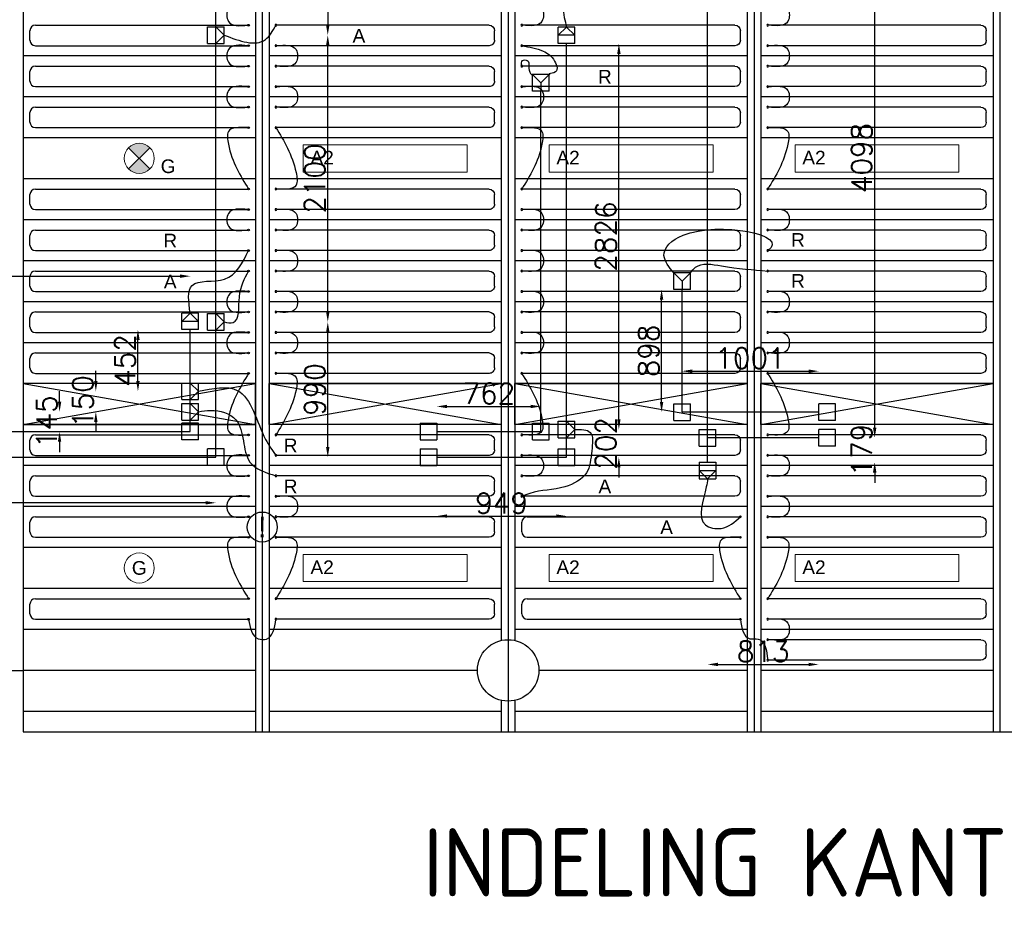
# Model space of a CAD drawing. Extents: x 7383 to 472120, y -558079 to -203000.
# Tile 17 of 29: x 213955 to 221162, y -245892 to -239340. Entities that reach past the tile are written whole.
import ezdxf

# ---------------------------------------------------------------- set-up
doc = ezdxf.new("R2010")
doc.units = 0
doc.header["$LTSCALE"] = 25
doc.layers.get('0').update_dxf_attribs({"linetype": 'CONTINUOUS'})
doc.layers.get('DEFPOINTS').update_dxf_attribs({"linetype": 'CONTINUOUS'})
for name, color, linetype in [('7KADERHALMOS', 2, 'CONTINUOUS'), ('KP-bandraster', 5, 'CONTINUOUS'), ('KP-koppelingen', 6, 'CONTINUOUS'), ('KP-leidingen(aanvoer)', 5, 'CONTINUOUS'), ('KP-leidingen(retour)', 1, 'CONTINUOUS'), ('KP-Lucht aanvoer', 6, 'CONTINUOUS'), ('KP-lucht centreline', 2, 'CONTINUOUS'), ('KP-maatvoering', 7, 'CONTINUOUS'), ('KP-Melders', 3, 'CONTINUOUS'), ('KP-Oppervlak', 3, 'CONTINUOUS'), ('KP-panelen', 1, 'CONTINUOUS'), ('KP-registers', 4, 'CONTINUOUS'), ('KP-slangen', 7, 'CONTINUOUS'), ('KP-tekst', 7, 'CONTINUOUS')]:
    doc.layers.add(name, color=color, linetype=linetype)
doc.layers.add('KP-Verlichting', color=2, linetype='CONTINUOUS', lineweight=18)
doc.styles.add('arial', font='ARIAL.TTF')
doc.styles.add('ISO', font='ISO.SHX')
doc.styles.add('VERWOL-1', font='ROMANS.SHX')
doc.dimstyles.new('MARTIN', dxfattribs={"dimscale": 0, "dimtxt": 50, "dimasz": 75, "dimexe": 4, "dimexo": 4, "dimgap": 20, "dimtad": 1, "dimdec": 0, "dimrnd": 0.01, "dimzin": 1, "dimdsep": 46, "dimtxsty": 'VERWOL-1', "dimcen": -25, "dimdle": 1, "dimclrd": 7, "dimclre": 2, "dimclrt": 7, "dimadec": 0, "dimazin": 0, "dimtfac": 1, "dimtdec": 0, "dimtix": 1, "dimtofl": 0, "dimtmove": 0, "dimatfit": 3, "dimldrblk": 'OBLIQUE', "dimfxl": 0, "dimtvp": 33.333333, "dimtolj": 1, "dimtzin": 1, "dimarcsym": 0})

# ---------------------------------------------------------------- blocks, each defined once
blk = doc.blocks.new('Register A')
at = {"layer": 'KP-registers', "linetype": 'Continuous'}
for p, q in [((90, 225), (1644, 225)), ((50, 115), (50, 185)), ((90, 75), (1644, 75))]:
    blk.add_line(p, q, dxfattribs=at)
for centre in [(1650, 225), (1650, 75)]:
    blk.add_circle(centre, 6, dxfattribs=at)
for centre, start, end in [((90, 185), 90, 180), ((90, 115), 180, 270)]:
    blk.add_arc(centre, 40, start, end, dxfattribs=at)
blk = doc.blocks.new('*D952')
at = {"layer": 'DEFPOINTS', "color": 0, "linetype": 'Continuous', "transparency": 16777216}
for p in [(215203.2, -241218.5), (211708.9, -242356.6), (215203.2, -242356.6)]:
    blk.add_point(p, dxfattribs=at)
at = {"layer": 'KP-maatvoering', "color": 7, "linetype": 'Continuous', "lineweight": -2, "transparency": 16777216}
blk.add_line((211783.9, -241218.5), (215128.2, -241218.5), dxfattribs=at)
at = {"layer": 'KP-maatvoering', "color": 7, "linetype": 'Continuous', "transparency": 16777216}
for points in [[(211783.9, -241206), (211783.9, -241231), (211708.9, -241218.5)], [(215128.2, -241206), (215128.2, -241231), (215203.2, -241218.5)]]:
    blk.add_solid(points, dxfattribs=at)
at = {"layer": 'KP-maatvoering', "color": 7, "linetype": 'Continuous', "transparency": 16777216, "insert": (213456.1, -241123.5), "char_height": 150, "attachment_point": 5, "style": 'VERWOL-1'}
blk.add_mtext('\\A1;3494', dxfattribs=at)
blk = doc.blocks.new('_OBLIQUE')
at = {"color": 0, "linetype": 'ByBlock'}
blk.add_line((-0.5, -0.5), (0.5, 0.5), dxfattribs=at)
blk = doc.blocks.new('*D953')
at = {"layer": 'DEFPOINTS', "color": 0, "linetype": 'Continuous', "transparency": 16777216}
for p in [(211708.9, -242543.8), (215390.4, -242604.6), (211708.9, -242878.2)]:
    blk.add_point(p, dxfattribs=at)
at = {"layer": 'KP-maatvoering', "color": 7, "linetype": 'Continuous', "lineweight": -2, "transparency": 16777216}
blk.add_line((215315.4, -242878.2), (211783.9, -242878.2), dxfattribs=at)
at = {"layer": 'KP-maatvoering', "color": 7, "linetype": 'Continuous', "transparency": 16777216}
for points in [[(211783.9, -242865.7), (211783.9, -242890.7), (211708.9, -242878.2)], [(215315.4, -242865.7), (215315.4, -242890.7), (215390.4, -242878.2)]]:
    blk.add_solid(points, dxfattribs=at)
at = {"layer": 'KP-maatvoering', "color": 7, "linetype": 'Continuous', "transparency": 16777216, "insert": (213549.7, -242783.2), "char_height": 150, "attachment_point": 5, "style": 'VERWOL-1'}
blk.add_mtext('\\A1;3682', dxfattribs=at)
blk = doc.blocks.new('*D954')
at = {"layer": 'DEFPOINTS', "color": 0, "linetype": 'Continuous', "transparency": 16777216}
for p in [(214247, -242211.9), (215142.4, -242211.9), (215203.2, -242356.6)]:
    blk.add_point(p, dxfattribs=at)
at = {"layer": 'KP-maatvoering', "color": 7, "linetype": 'Continuous', "lineweight": -2, "transparency": 16777216}
for p, q in [((214247, -242136.9), (214247, -242061.9)), ((214247, -242431.6), (214247, -242506.6))]:
    blk.add_line(p, q, dxfattribs=at)
at = {"layer": 'KP-maatvoering', "color": 7, "linetype": 'Continuous', "transparency": 16777216}
for points in [[(214234.5, -242136.9), (214259.5, -242136.9), (214247, -242211.9)], [(214234.5, -242431.6), (214259.5, -242431.6), (214247, -242356.6)]]:
    blk.add_solid(points, dxfattribs=at)
at = {"layer": 'KP-maatvoering', "color": 7, "linetype": 'Continuous', "transparency": 16777216, "insert": (214152, -242284.2), "char_height": 150, "attachment_point": 5, "rotation": 90, "style": 'VERWOL-1'}
blk.add_mtext('\\A1;145', dxfattribs=at)
blk = doc.blocks.new('*D955')
at = {"layer": 'DEFPOINTS', "color": 0, "linetype": 'Continuous', "transparency": 16777216}
for p in [(214512.5, -242061.9), (215142.4, -242061.9), (215142.4, -242211.9)]:
    blk.add_point(p, dxfattribs=at)
at = {"layer": 'KP-maatvoering', "color": 7, "linetype": 'Continuous', "lineweight": -2, "transparency": 16777216}
for p, q in [((214512.5, -241986.9), (214512.5, -241911.9)), ((214512.5, -242286.9), (214512.5, -242361.9))]:
    blk.add_line(p, q, dxfattribs=at)
at = {"layer": 'KP-maatvoering', "color": 7, "linetype": 'Continuous', "transparency": 16777216}
for points in [[(214500, -241986.9), (214525, -241986.9), (214512.5, -242061.9)], [(214500, -242286.9), (214525, -242286.9), (214512.5, -242211.9)]]:
    blk.add_solid(points, dxfattribs=at)
at = {"layer": 'KP-maatvoering', "color": 7, "linetype": 'Continuous', "transparency": 16777216, "insert": (214417.5, -242136.9), "char_height": 150, "attachment_point": 5, "rotation": 90, "style": 'VERWOL-1'}
blk.add_mtext('\\A1;150', dxfattribs=at)
blk = doc.blocks.new('*D956')
at = {"layer": 'DEFPOINTS', "color": 0, "linetype": 'Continuous', "transparency": 16777216}
for p in [(214820.6, -241610.1), (215203.2, -241610.1), (215142.4, -242061.9)]:
    blk.add_point(p, dxfattribs=at)
at = {"layer": 'KP-maatvoering', "color": 7, "linetype": 'Continuous', "lineweight": -2, "transparency": 16777216}
blk.add_line((214820.6, -241986.9), (214820.6, -241685.1), dxfattribs=at)
at = {"layer": 'KP-maatvoering', "color": 7, "linetype": 'Continuous', "transparency": 16777216}
for points in [[(214808.1, -241685.1), (214833.1, -241685.1), (214820.6, -241610.1)], [(214808.1, -241986.9), (214833.1, -241986.9), (214820.6, -242061.9)]]:
    blk.add_solid(points, dxfattribs=at)
at = {"layer": 'KP-maatvoering', "color": 7, "linetype": 'Continuous', "transparency": 16777216, "insert": (214725.6, -241836), "char_height": 150, "attachment_point": 5, "rotation": 90, "style": 'VERWOL-1'}
blk.add_mtext('\\A1;452', dxfattribs=at)
blk = doc.blocks.new('*D957')
at = {"layer": 'DEFPOINTS', "color": 0, "linetype": 'Continuous', "transparency": 16777216}
for p in [(215451.3, -241553.4), (216210.1, -241553.4), (215390.4, -242543.8)]:
    blk.add_point(p, dxfattribs=at)
at = {"layer": 'KP-maatvoering', "color": 7, "linetype": 'Continuous', "lineweight": -2, "transparency": 16777216}
blk.add_line((216210.1, -242468.8), (216210.1, -241628.4), dxfattribs=at)
at = {"layer": 'KP-maatvoering', "color": 7, "linetype": 'Continuous', "transparency": 16777216}
for points in [[(216197.6, -241628.4), (216222.6, -241628.4), (216210.1, -241553.4)], [(216197.6, -242468.8), (216222.6, -242468.8), (216210.1, -242543.8)]]:
    blk.add_solid(points, dxfattribs=at)
at = {"layer": 'KP-maatvoering', "color": 7, "linetype": 'Continuous', "transparency": 16777216, "insert": (216115.1, -242048.6), "char_height": 150, "attachment_point": 5, "rotation": 90, "style": 'VERWOL-1'}
blk.add_mtext('\\A1;990', dxfattribs=at)
blk = doc.blocks.new('*D958')
at = {"layer": 'DEFPOINTS', "color": 0, "linetype": 'Continuous', "transparency": 16777216}
for p in [(215451.3, -239453.4), (216210.1, -239453.4), (215451.3, -241553.4)]:
    blk.add_point(p, dxfattribs=at)
at = {"layer": 'KP-maatvoering', "color": 7, "linetype": 'Continuous', "lineweight": -2, "transparency": 16777216}
blk.add_line((216210.1, -241478.4), (216210.1, -239528.4), dxfattribs=at)
at = {"layer": 'KP-maatvoering', "color": 7, "linetype": 'Continuous', "transparency": 16777216}
for points in [[(216197.6, -239528.4), (216222.6, -239528.4), (216210.1, -239453.4)], [(216197.6, -241478.4), (216222.6, -241478.4), (216210.1, -241553.4)]]:
    blk.add_solid(points, dxfattribs=at)
at = {"layer": 'KP-maatvoering', "color": 7, "linetype": 'Continuous', "transparency": 16777216, "insert": (216115.1, -240503.4), "char_height": 150, "attachment_point": 5, "rotation": 90, "style": 'VERWOL-1'}
blk.add_mtext('\\A1;2100', dxfattribs=at)
blk = doc.blocks.new('*D959')
at = {"layer": 'DEFPOINTS', "color": 0, "linetype": 'Continuous', "transparency": 16777216}
for p in [(215390.4, -238314.8), (215451.3, -239453.4), (216210.1, -239453.4)]:
    blk.add_point(p, dxfattribs=at)
at = {"layer": 'KP-maatvoering', "color": 7, "linetype": 'Continuous', "lineweight": -2, "transparency": 16777216}
blk.add_line((216210.1, -238389.8), (216210.1, -239378.4), dxfattribs=at)
at = {"layer": 'KP-maatvoering', "color": 7, "linetype": 'Continuous', "transparency": 16777216}
for points in [[(216197.6, -238389.8), (216222.6, -238389.8), (216210.1, -238314.8)], [(216197.6, -239378.4), (216222.6, -239378.4), (216210.1, -239453.4)]]:
    blk.add_solid(points, dxfattribs=at)
at = {"layer": 'KP-maatvoering', "color": 7, "linetype": 'Continuous', "transparency": 16777216, "insert": (216115.1, -238884.1), "char_height": 150, "attachment_point": 5, "rotation": 90, "style": 'VERWOL-1'}
blk.add_mtext('\\A1;1139', dxfattribs=at)
blk = doc.blocks.new('*D960')
at = {"layer": 'DEFPOINTS', "color": 0, "linetype": 'Continuous', "transparency": 16777216}
for p in [(217769.9, -242172.9), (217008.3, -242356.6), (217769.9, -242356.6)]:
    blk.add_point(p, dxfattribs=at)
at = {"layer": 'KP-maatvoering', "color": 7, "linetype": 'Continuous', "lineweight": -2, "transparency": 16777216}
blk.add_line((217083.3, -242172.9), (217694.9, -242172.9), dxfattribs=at)
at = {"layer": 'KP-maatvoering', "color": 7, "linetype": 'Continuous', "transparency": 16777216}
for points in [[(217083.3, -242160.4), (217083.3, -242185.4), (217008.3, -242172.9)], [(217694.9, -242160.4), (217694.9, -242185.4), (217769.9, -242172.9)]]:
    blk.add_solid(points, dxfattribs=at)
at = {"layer": 'KP-maatvoering', "color": 7, "linetype": 'Continuous', "transparency": 16777216, "insert": (217389.1, -242077.9), "char_height": 150, "attachment_point": 5, "style": 'VERWOL-1'}
blk.add_mtext('\\A1;762', dxfattribs=at)
blk = doc.blocks.new('*D961')
at = {"layer": 'DEFPOINTS', "color": 0, "linetype": 'Continuous', "transparency": 16777216}
for p in [(217008.3, -242543.8), (217957.1, -242543.8), (217957.1, -242975.6)]:
    blk.add_point(p, dxfattribs=at)
at = {"layer": 'KP-maatvoering', "color": 7, "linetype": 'Continuous', "lineweight": -2, "transparency": 16777216}
blk.add_line((217083.3, -242975.6), (217882.1, -242975.6), dxfattribs=at)
at = {"layer": 'KP-maatvoering', "color": 7, "linetype": 'Continuous', "transparency": 16777216}
for points in [[(217083.3, -242963.1), (217083.3, -242988.1), (217008.3, -242975.6)], [(217882.1, -242963.1), (217882.1, -242988.1), (217957.1, -242975.6)]]:
    blk.add_solid(points, dxfattribs=at)
at = {"layer": 'KP-maatvoering', "color": 7, "linetype": 'Continuous', "transparency": 16777216, "insert": (217482.7, -242880.6), "char_height": 150, "attachment_point": 5, "style": 'VERWOL-1'}
blk.add_mtext('\\A1;949', dxfattribs=at)
blk = doc.blocks.new('*D962')
at = {"layer": 'DEFPOINTS', "color": 0, "linetype": 'Continuous', "transparency": 16777216}
for p in [(218017.9, -242341.4), (217957.1, -242543.8), (218340.8, -242543.8)]:
    blk.add_point(p, dxfattribs=at)
at = {"layer": 'KP-maatvoering', "color": 7, "linetype": 'Continuous', "lineweight": -2, "transparency": 16777216}
for p, q in [((218340.8, -242266.4), (218340.8, -242191.4)), ((218340.8, -242618.8), (218340.8, -242693.8))]:
    blk.add_line(p, q, dxfattribs=at)
at = {"layer": 'KP-maatvoering', "color": 7, "linetype": 'Continuous', "transparency": 16777216}
for points in [[(218328.3, -242266.4), (218353.3, -242266.4), (218340.8, -242341.4)], [(218328.3, -242618.8), (218353.3, -242618.8), (218340.8, -242543.8)]]:
    blk.add_solid(points, dxfattribs=at)
at = {"layer": 'KP-maatvoering', "color": 7, "linetype": 'Continuous', "transparency": 16777216, "insert": (218245.8, -242442.6), "char_height": 150, "attachment_point": 5, "rotation": 90, "style": 'VERWOL-1'}
blk.add_mtext('\\A1;202', dxfattribs=at)
blk = doc.blocks.new('*D963')
at = {"layer": 'DEFPOINTS', "color": 0, "linetype": 'Continuous', "transparency": 16777216}
for p in [(217957.1, -239515.5), (218340.8, -239515.5), (218017.9, -242341.4)]:
    blk.add_point(p, dxfattribs=at)
at = {"layer": 'KP-maatvoering', "color": 7, "linetype": 'Continuous', "lineweight": -2, "transparency": 16777216}
blk.add_line((218340.8, -242266.4), (218340.8, -239590.5), dxfattribs=at)
at = {"layer": 'KP-maatvoering', "color": 7, "linetype": 'Continuous', "transparency": 16777216}
for points in [[(218328.3, -239590.5), (218353.3, -239590.5), (218340.8, -239515.5)], [(218328.3, -242266.4), (218353.3, -242266.4), (218340.8, -242341.4)]]:
    blk.add_solid(points, dxfattribs=at)
at = {"layer": 'KP-maatvoering', "color": 7, "linetype": 'Continuous', "transparency": 16777216, "insert": (218245.8, -240928.5), "char_height": 150, "attachment_point": 5, "rotation": 90, "style": 'VERWOL-1'}
blk.add_mtext('\\A1;2826', dxfattribs=at)
blk = doc.blocks.new('*D964')
at = {"layer": 'DEFPOINTS', "color": 0, "linetype": 'Continuous', "transparency": 16777216}
for p in [(219803.9, -241914.2), (218803.2, -242154.1), (219803.9, -242215)]:
    blk.add_point(p, dxfattribs=at)
at = {"layer": 'KP-maatvoering', "color": 7, "linetype": 'Continuous', "lineweight": -2, "transparency": 16777216}
blk.add_line((218878.2, -241914.2), (219728.9, -241914.2), dxfattribs=at)
at = {"layer": 'KP-maatvoering', "color": 7, "linetype": 'Continuous', "transparency": 16777216}
for points in [[(218878.2, -241901.7), (218878.2, -241926.7), (218803.2, -241914.2)], [(219728.9, -241901.7), (219728.9, -241926.7), (219803.9, -241914.2)]]:
    blk.add_solid(points, dxfattribs=at)
at = {"layer": 'KP-maatvoering', "color": 7, "linetype": 'Continuous', "transparency": 16777216, "insert": (219303.6, -241819.2), "char_height": 150, "attachment_point": 5, "style": 'VERWOL-1'}
blk.add_mtext('\\A1;1001', dxfattribs=at)
blk = doc.blocks.new('*D965')
at = {"layer": 'DEFPOINTS', "color": 0, "linetype": 'Continuous', "transparency": 16777216}
for p in [(218990.4, -242402.2), (219803.9, -242402.2), (219803.9, -244061.9)]:
    blk.add_point(p, dxfattribs=at)
at = {"layer": 'KP-maatvoering', "color": 7, "linetype": 'Continuous', "lineweight": -2, "transparency": 16777216}
blk.add_line((219065.4, -244061.9), (219728.9, -244061.9), dxfattribs=at)
at = {"layer": 'KP-maatvoering', "color": 7, "linetype": 'Continuous', "transparency": 16777216}
for points in [[(219065.4, -244049.4), (219065.4, -244074.4), (218990.4, -244061.9)], [(219728.9, -244049.4), (219728.9, -244074.4), (219803.9, -244061.9)]]:
    blk.add_solid(points, dxfattribs=at)
at = {"layer": 'KP-maatvoering', "color": 7, "linetype": 'Continuous', "transparency": 16777216, "insert": (219397.2, -243966.9), "char_height": 150, "attachment_point": 5, "style": 'VERWOL-1'}
blk.add_mtext('\\A1;813', dxfattribs=at)
blk = doc.blocks.new('*D966')
at = {"layer": 'DEFPOINTS', "color": 0, "linetype": 'Continuous', "transparency": 16777216}
for p in [(218990.4, -242402.2), (218990.4, -242581.6), (220213.2, -242581.6)]:
    blk.add_point(p, dxfattribs=at)
at = {"layer": 'KP-maatvoering', "color": 7, "linetype": 'Continuous', "lineweight": -2, "transparency": 16777216}
for p, q in [((220213.2, -242327.2), (220213.2, -242252.2)), ((220213.2, -242656.6), (220213.2, -242731.6))]:
    blk.add_line(p, q, dxfattribs=at)
at = {"layer": 'KP-maatvoering', "color": 7, "linetype": 'Continuous', "transparency": 16777216}
for points in [[(220200.7, -242327.2), (220225.7, -242327.2), (220213.2, -242402.2)], [(220200.7, -242656.6), (220225.7, -242656.6), (220213.2, -242581.6)]]:
    blk.add_solid(points, dxfattribs=at)
at = {"layer": 'KP-maatvoering', "color": 7, "linetype": 'Continuous', "transparency": 16777216, "insert": (220118.2, -242491.9), "char_height": 150, "attachment_point": 5, "rotation": 90, "style": 'VERWOL-1'}
blk.add_mtext('\\A1;179', dxfattribs=at)
blk = doc.blocks.new('*D967')
at = {"layer": 'DEFPOINTS', "color": 0, "linetype": 'Continuous', "transparency": 16777216}
for p in [(218653.4, -241316.5), (218803.2, -241316.5), (218803.2, -242215)]:
    blk.add_point(p, dxfattribs=at)
at = {"layer": 'KP-maatvoering', "color": 7, "linetype": 'Continuous', "lineweight": -2, "transparency": 16777216}
blk.add_line((218653.4, -242140), (218653.4, -241391.5), dxfattribs=at)
at = {"layer": 'KP-maatvoering', "color": 7, "linetype": 'Continuous', "transparency": 16777216}
for points in [[(218640.9, -241391.5), (218665.9, -241391.5), (218653.4, -241316.5)], [(218640.9, -242140), (218665.9, -242140), (218653.4, -242215)]]:
    blk.add_solid(points, dxfattribs=at)
at = {"layer": 'KP-maatvoering', "color": 7, "linetype": 'Continuous', "transparency": 16777216, "insert": (218558.4, -241765.7), "char_height": 150, "attachment_point": 5, "rotation": 90, "style": 'VERWOL-1'}
blk.add_mtext('\\A1;898', dxfattribs=at)
blk = doc.blocks.new('*D968')
at = {"layer": 'DEFPOINTS', "color": 0, "linetype": 'Continuous', "transparency": 16777216}
for p in [(218990.4, -238304.5), (220213.2, -238304.5), (218990.4, -242402.2)]:
    blk.add_point(p, dxfattribs=at)
at = {"layer": 'KP-maatvoering', "color": 7, "linetype": 'Continuous', "lineweight": -2, "transparency": 16777216}
blk.add_line((220213.2, -242327.2), (220213.2, -238379.5), dxfattribs=at)
at = {"layer": 'KP-maatvoering', "color": 7, "linetype": 'Continuous', "transparency": 16777216}
for points in [[(220200.7, -238379.5), (220225.7, -238379.5), (220213.2, -238304.5)], [(220200.7, -242327.2), (220225.7, -242327.2), (220213.2, -242402.2)]]:
    blk.add_solid(points, dxfattribs=at)
at = {"layer": 'KP-maatvoering', "color": 7, "linetype": 'Continuous', "transparency": 16777216, "insert": (220118.2, -240353.3), "char_height": 150, "attachment_point": 5, "rotation": 90, "style": 'VERWOL-1'}
blk.add_mtext('\\A1;4098', dxfattribs=at)

msp = doc.modelspace()

# ---------------------------------------------------------------- hatches: boundary and pattern name
at = {"layer": 'KP-Verlichting', "linetype": 'Continuous'}
h = msp.add_hatch(color=256, dxfattribs=at)
h.paths.add_polyline_path([(214752.4, -240277.9), (214830.2, -240355.7), (214908, -240277.9, 0.414214)])
h.paths.add_polyline_path([(214752.4, -240433.5, 0.414214), (214908, -240433.5), (214830.2, -240355.7)])

# ---------------------------------------------------------------- linework, layer by layer
at = {"layer": 'KP-bandraster', "linetype": 'Continuous'}
for p, q in [((213980.2, -237055.7), (213980.2, -244105.7)), ((215680.2, -237055.7), (215680.2, -244555.7)), ((215780.2, -237055.7), (215780.2, -244555.7)), ((219280.2, -237055.7), (219280.2, -244555.7)), ((219380.2, -237055.7), (219380.2, -244555.7)), ((221080.2, -237055.7), (221080.2, -244555.7)), ((217480.2, -237725.1), (217480.2, -243886.3)), ((217580.2, -237725.1), (217580.2, -243886.3)), ((217480.2, -244325.1), (217480.2, -244555.7)), ((217580.2, -244325.1), (217580.2, -244555.7))]:
    msp.add_line(p, q, dxfattribs=at)
msp.add_circle((217530.2, -244105.7), 225, dxfattribs=at)
at = {"layer": 'KP-koppelingen', "linetype": 'Continuous'}
for p, q in [((215329.6, -239514.2), (215329.6, -239392.5)), ((215329.6, -239392.5), (215451.3, -239392.6)), ((215390.4, -239514.2), (215390.4, -239392.5)), ((215390.4, -239392.5), (215451.3, -239453.4)), ((215451.3, -239514.2), (215451.3, -239392.6)), ((217896.3, -239515.5), (217896.3, -239393.9)), ((218018, -239393.9), (217896.3, -239393.9)), ((217896.3, -239454.7), (217957.1, -239393.9)), ((217957.1, -239393.9), (218017.9, -239454.7)), ((218017.9, -239515.6), (218018, -239393.9)), ((215451.3, -239453.4), (215390.4, -239514.2)), ((218017.9, -239454.7), (217896.3, -239454.7)), ((215329.6, -239514.2), (215451.3, -239514.2)), ((218017.9, -239515.6), (217896.3, -239515.5)), ((217709.1, -239862.6), (217709.1, -239741)), ((217830.8, -239741), (217709.1, -239741)), ((217709.1, -239741), (217769.9, -239801.8)), ((217769.9, -239801.8), (217830.8, -239741)), ((217830.7, -239862.6), (217830.8, -239741)), ((217769.9, -239801.8), (217769.9, -239862.6)), ((217830.7, -239862.6), (217709.1, -239862.6)), ((218742.4, -241316.5), (218742.4, -241194.8)), ((218864.1, -241194.9), (218742.4, -241194.8)), ((218742.4, -241194.8), (218803.3, -241255.7)), ((218803.3, -241255.7), (218864.1, -241194.9)), ((218864.1, -241316.5), (218864.1, -241194.9)), ((218803.3, -241255.7), (218803.2, -241316.5)), ((218864.1, -241316.5), (218742.4, -241316.5)), ((215142.4, -241610.1), (215142.4, -241488.4)), ((215264.1, -241488.5), (215142.4, -241488.4)), ((215142.4, -241610.1), (215142.4, -241488.4)), ((215264.1, -241488.5), (215142.4, -241488.4)), ((215142.4, -241549.3), (215203.3, -241488.5)), ((215142.4, -241549.3), (215203.3, -241488.5)), ((215203.3, -241488.5), (215264.1, -241549.3)), ((215203.3, -241488.5), (215264.1, -241549.3)), ((215264.1, -241610.1), (215264.1, -241488.5)), ((215264.1, -241610.1), (215264.1, -241488.5)), ((215329.6, -241614.2), (215329.6, -241492.5)), ((215329.6, -241492.5), (215451.3, -241492.6)), ((215390.4, -241614.2), (215390.4, -241492.5)), ((215390.4, -241492.5), (215451.3, -241553.4)), ((215451.3, -241614.2), (215451.3, -241492.6)), ((215264.1, -241549.3), (215142.4, -241549.3)), ((215264.1, -241549.3), (215142.4, -241549.3)), ((215451.3, -241553.4), (215390.4, -241614.2)), ((215264.1, -241610.1), (215142.4, -241610.1)), ((215264.1, -241610.1), (215142.4, -241610.1)), ((215329.6, -241614.2), (215451.3, -241614.2)), ((215142.4, -242122.7), (215142.4, -242001)), ((215142.4, -242001), (215264.1, -242001.1)), ((215203.2, -242122.7), (215203.2, -242001)), ((215203.2, -242001), (215264.1, -242061.9)), ((215264.1, -242061.9), (215203.2, -242122.7)), ((215264.1, -242122.7), (215264.1, -242001.1)), ((215142.4, -242122.7), (215264.1, -242122.7)), ((215142.4, -242272.7), (215142.4, -242151)), ((215142.4, -242151), (215264.1, -242151.1)), ((215203.2, -242272.7), (215203.2, -242151)), ((215203.2, -242151), (215264.1, -242211.9)), ((215264.1, -242211.9), (215203.2, -242272.7)), ((215264.1, -242272.7), (215264.1, -242151.1)), ((218742.4, -242275.8), (218742.4, -242154.1)), ((218742.4, -242154.1), (218864.1, -242154.1)), ((218864.1, -242275.8), (218864.1, -242154.1)), ((219803.9, -242275.8), (219803.9, -242154.1)), ((219925.6, -242154.1), (219803.9, -242154.1)), ((219925.6, -242275.8), (219925.6, -242154.1)), ((215142.4, -242272.7), (215264.1, -242272.7)), ((217896.3, -242402.2), (217896.3, -242280.6)), ((217896.3, -242280.6), (218017.9, -242280.6)), ((217957.1, -242402.2), (217957.1, -242280.6)), ((217957.1, -242280.6), (218017.9, -242341.4)), ((218017.9, -242402.2), (218017.9, -242280.6)), ((218742.4, -242275.8), (218864.1, -242275.8)), ((219925.6, -242275.8), (219803.9, -242275.8)), ((215142.4, -242417.4), (215142.4, -242295.8)), ((215264.1, -242295.8), (215142.4, -242295.8)), ((215264, -242417.4), (215264.1, -242295.8)), ((216886.6, -242295.8), (217008.3, -242295.8)), ((216886.6, -242295.8), (216886.6, -242417.4)), ((217008.3, -242295.8), (217008.3, -242417.4)), ((217709.1, -242417.4), (217709.1, -242295.8)), ((217709.1, -242295.8), (217830.7, -242295.8)), ((217830.7, -242417.4), (217830.7, -242295.8)), ((218017.9, -242341.4), (217957.1, -242402.2)), ((218929.6, -242463), (218929.6, -242341.3)), ((218929.6, -242341.3), (219051.3, -242341.3)), ((219051.3, -242463), (219051.3, -242341.3)), ((219803.9, -242463), (219803.9, -242341.3)), ((219925.6, -242341.3), (219803.9, -242341.3)), ((219925.6, -242463), (219925.6, -242341.3)), ((215264, -242417.4), (215142.4, -242417.4)), ((216886.6, -242417.4), (217008.3, -242417.4)), ((217709.1, -242417.4), (217830.7, -242417.4)), ((217896.3, -242402.2), (218017.9, -242402.2)), ((215329.6, -242604.6), (215329.6, -242483)), ((215451.3, -242483), (215329.6, -242483)), ((215451.2, -242604.6), (215451.3, -242483)), ((216886.6, -242483), (217008.3, -242483)), ((216886.6, -242483), (216886.6, -242604.6)), ((217008.3, -242483), (217008.3, -242604.6)), ((217896.3, -242604.6), (217896.3, -242483)), ((217896.3, -242483), (218017.9, -242483)), ((218017.9, -242604.6), (218017.9, -242483)), ((218929.6, -242463), (219051.3, -242463)), ((219925.6, -242463), (219803.9, -242463)), ((215451.2, -242604.6), (215329.6, -242604.6)), ((216886.6, -242604.6), (217008.3, -242604.6)), ((217896.3, -242604.6), (218017.9, -242604.6)), ((218929.6, -242581.6), (219051.3, -242581.6)), ((218929.6, -242581.6), (218929.6, -242703.2)), ((218929.6, -242642.4), (219051.2, -242642.4)), ((218990.4, -242703.2), (218929.6, -242642.4)), ((219051.2, -242642.4), (218990.4, -242703.2)), ((219051.3, -242581.6), (219051.2, -242703.2)), ((218929.6, -242703.2), (219051.2, -242703.2))]:
    msp.add_line(p, q, dxfattribs=at)
at = {"layer": 'KP-leidingen(aanvoer)', "linetype": 'Continuous'}
for p, q in [((215390.4, -242543.8), (215390.4, -238314.8)), ((218990.4, -242581.6), (218990.4, -238304.5)), ((217957.1, -242543.8), (217957.1, -239515.5)), ((219803.9, -242402.2), (218990.4, -242402.2)), ((211708.9, -242543.8), (215390.4, -242543.8)), ((217008.3, -242543.8), (217957.1, -242543.8))]:
    msp.add_line(p, q, dxfattribs=at)
at = {"layer": 'KP-leidingen(retour)', "linetype": 'Continuous'}
for p, q in [((217769.9, -242356.6), (217769.9, -239862.6)), ((218803.2, -242215), (218803.2, -241316.5)), ((215203.2, -242356.6), (215203.2, -241610.1)), ((219803.9, -242215), (218803.2, -242215)), ((211708.9, -242356.6), (215203.2, -242356.6)), ((217008.3, -242356.6), (217769.9, -242356.6))]:
    msp.add_line(p, q, dxfattribs=at)
at = {"layer": 'KP-Lucht aanvoer', "linetype": 'Continuous'}
for p, q in [((213980.2, -242005.7), (213980.2, -242305.7)), ((215680.2, -242005.7), (213980.2, -242005.7)), ((213980.2, -242005.7), (215680.2, -242305.7)), ((213980.2, -242305.7), (215680.2, -242005.7)), ((215680.2, -242305.7), (215680.2, -242005.7)), ((215780.2, -242005.7), (217480.2, -242005.7)), ((215780.2, -242305.7), (215780.2, -242005.7)), ((215780.2, -242005.7), (217480.2, -242305.7)), ((215780.2, -242305.7), (217480.2, -242005.7)), ((217480.2, -242005.7), (217480.2, -242305.7)), ((217580.2, -242005.7), (219280.2, -242005.7)), ((217580.2, -242305.7), (217580.2, -242005.7)), ((217580.2, -242005.7), (219280.2, -242305.7)), ((217580.2, -242305.7), (219280.2, -242005.7)), ((219280.2, -242005.7), (219280.2, -242305.7)), ((219380.2, -242005.7), (221080.2, -242005.7)), ((219380.2, -242305.7), (219380.2, -242005.7)), ((219380.2, -242005.7), (221080.2, -242305.7)), ((219380.2, -242305.7), (221080.2, -242005.7)), ((221080.2, -242005.7), (221080.2, -242305.7)), ((213980.2, -242305.7), (215680.2, -242305.7)), ((217480.2, -242305.7), (215780.2, -242305.7)), ((219280.2, -242305.7), (217580.2, -242305.7)), ((221080.2, -242305.7), (219380.2, -242305.7))]:
    msp.add_line(p, q, dxfattribs=at)
at = {"layer": 'KP-lucht centreline', "linetype": 'Continuous'}
for p, q in [((215730.2, -237055.7), (215730.2, -244555.7)), ((217530.2, -237055.7), (217530.2, -244555.7)), ((219330.2, -237055.7), (219330.2, -244555.7)), ((221130.2, -237055.7), (221130.2, -244555.7))]:
    msp.add_line(p, q, dxfattribs=at)
at = {"layer": 'KP-Melders', "linetype": 'Continuous'}
msp.add_circle((215730.2, -243055.7), 110, dxfattribs=at)
at = {"layer": 'KP-Oppervlak', "linetype": 'Continuous'}
for p, q in [((203080.2, -244105.7), (213980.4, -244105.7)), ((213980.4, -244105.7), (213980.2, -244555.7)), ((213980.2, -244555.7), (264780.2, -244555.7))]:
    msp.add_line(p, q, dxfattribs=at)
at = {"layer": 'KP-panelen', "linetype": 'Continuous'}
for p, q in [((215680.2, -239605.7), (213980.2, -239605.7)), ((217480.2, -239605.7), (215780.2, -239605.7)), ((219280.2, -239605.7), (217580.2, -239605.7)), ((221080.2, -239605.7), (219380.2, -239605.7)), ((215680.2, -239905.7), (213980.2, -239905.7)), ((217480.2, -239905.7), (215780.2, -239905.7)), ((219280.2, -239905.7), (217580.2, -239905.7)), ((221080.2, -239905.7), (219380.2, -239905.7)), ((215680.2, -240205.7), (213980.2, -240205.7)), ((217480.2, -240205.7), (215780.2, -240205.7)), ((219280.2, -240205.7), (217580.2, -240205.7)), ((221080.2, -240205.7), (219380.2, -240205.7)), ((215680.2, -240505.7), (213980.2, -240505.7)), ((217480.2, -240505.7), (215780.2, -240505.7)), ((219280.2, -240505.7), (217580.2, -240505.7)), ((221080.2, -240505.7), (219380.2, -240505.7)), ((215680.2, -240805.7), (213980.2, -240805.7)), ((217480.2, -240805.7), (215780.2, -240805.7)), ((219280.2, -240805.7), (217580.2, -240805.7)), ((221080.2, -240805.7), (219380.2, -240805.7)), ((215680.2, -241105.7), (213980.2, -241105.7)), ((217480.2, -241105.7), (215780.2, -241105.7)), ((219280.2, -241105.7), (217580.2, -241105.7)), ((221080.2, -241105.7), (219380.2, -241105.7)), ((215680.2, -241405.7), (213980.2, -241405.7)), ((217480.2, -241405.7), (215780.2, -241405.7)), ((219280.2, -241405.7), (217580.2, -241405.7)), ((221080.2, -241405.7), (219380.2, -241405.7)), ((215680.2, -241705.7), (213980.2, -241705.7)), ((217480.2, -241705.7), (215780.2, -241705.7)), ((219280.2, -241705.7), (217580.2, -241705.7)), ((221080.2, -241705.7), (219380.2, -241705.7)), ((215680.2, -242005.7), (213980.2, -242005.7)), ((217480.2, -242005.7), (215780.2, -242005.7)), ((219280.2, -242005.7), (217580.2, -242005.7)), ((221080.2, -242005.7), (219380.2, -242005.7)), ((215680.2, -242305.7), (213980.2, -242305.7)), ((217480.2, -242305.7), (215780.2, -242305.7)), ((219280.2, -242305.7), (217580.2, -242305.7)), ((221080.2, -242305.7), (219380.2, -242305.7)), ((215680.2, -242605.7), (213980.2, -242605.7)), ((217480.2, -242605.7), (215780.2, -242605.7)), ((219280.2, -242605.7), (217580.2, -242605.7)), ((221080.2, -242605.7), (219380.2, -242605.7)), ((215680.2, -242905.7), (213980.2, -242905.7)), ((217480.2, -242905.7), (215780.2, -242905.7)), ((219280.2, -242905.7), (217580.2, -242905.7)), ((221080.2, -242905.7), (219380.2, -242905.7)), ((215680.2, -243205.7), (213980.2, -243205.7)), ((217480.2, -243205.7), (215780.2, -243205.7)), ((219280.2, -243205.7), (217580.2, -243205.7)), ((221080.2, -243205.7), (219380.2, -243205.7)), ((215680.2, -243505.7), (213980.2, -243505.7)), ((217480.2, -243505.7), (215780.2, -243505.7)), ((219280.2, -243505.7), (217580.2, -243505.7)), ((221080.2, -243505.7), (219380.2, -243505.7)), ((215680.2, -243805.7), (213980.2, -243805.7)), ((217480.2, -243805.7), (215780.2, -243805.7)), ((219280.2, -243805.7), (217580.2, -243805.7)), ((221080.2, -243805.7), (219380.2, -243805.7)), ((215680.2, -244105.7), (213980.2, -244105.7)), ((217305.2, -244105.7), (215780.2, -244105.7)), ((219280.2, -244105.7), (217755.2, -244105.7)), ((221080.2, -244105.7), (219380.2, -244105.7)), ((215680.2, -244405.7), (213980.2, -244405.7)), ((217480.2, -244405.7), (215780.2, -244405.7)), ((219280.2, -244405.7), (217580.2, -244405.7)), ((221080.2, -244405.7), (219380.2, -244405.7))]:
    msp.add_line(p, q, dxfattribs=at)
at = {"layer": 'KP-slangen', "linetype": 'Continuous'}
for points in [[(217430.7, -239231.8), (217428.7, -239180.8), (217728.8, -239148.8), (217917.8, -239182.8), (217929.8, -239246.8), (217956.8, -239394.8)], [(215624.2, -239230.7), (215482.5, -239259.6), (215482.5, -239352.4), (215624.2, -239380.7)], [(217636.2, -239230.7), (217777.9, -239259.6), (217777.9, -239352.4), (217636.2, -239380.7)], [(219436.2, -239230.7), (219577.9, -239259.6), (219577.9, -239352.4), (219436.2, -239380.7)], [(215451.3, -239453.4), (215753.9, -239485.2), (215830.2, -239380.7)], [(215624.2, -239530.7), (215482.5, -239559.6), (215482.5, -239652.4), (215624.2, -239680.7)], [(215836.2, -239530.7), (215977.9, -239559.6), (215977.9, -239652.4), (215836.2, -239680.7)], [(217630.2, -239530.7), (217786.4, -239570.8), (217870.7, -239644.3), (217865.3, -239728.6), (217830.8, -239741), (217833, -239743)], [(219436.2, -239530.7), (219577.9, -239559.6), (219577.9, -239652.4), (219436.2, -239680.7)], [(217630.2, -239680.7), (217635.7, -239638.9), (217669.7, -239638.9), (217684.1, -239710.7), (217709.1, -239741), (217712.8, -239737.6)], [(215624.2, -239830.7), (215482.5, -239859.6), (215482.5, -239952.4), (215624.2, -239980.7)], [(215836.2, -239830.7), (215977.9, -239859.6), (215977.9, -239952.4), (215836.2, -239980.7)], [(217636.2, -239830.7), (217777.9, -239859.6), (217777.9, -239952.4), (217636.2, -239980.7)], [(219436.2, -239830.7), (219577.9, -239859.6), (219577.9, -239952.4), (219436.2, -239980.7)], [(215624.2, -240130.7), (215482.5, -240159.6), (215482.5, -240252.4), (215630.2, -240580.7)], [(217636.2, -240130.7), (217777.9, -240159.6), (217777.9, -240252.4), (217630.2, -240580.7)], [(219436.2, -240130.7), (219577.9, -240159.6), (219577.9, -240252.4), (219430.2, -240580.7)], [(215830.2, -240130.7), (215977.9, -240459.6), (215977.9, -240552.4), (215836.2, -240580.7)], [(215624.2, -240730.7), (215482.5, -240759.6), (215482.5, -240852.4), (215624.2, -240880.7)], [(215836.2, -240730.7), (215977.9, -240759.6), (215977.9, -240852.4), (215836.2, -240880.7)], [(217636.2, -240730.7), (217777.9, -240759.6), (217777.9, -240852.4), (217636.2, -240880.7)], [(219436.2, -240730.7), (219577.9, -240759.6), (219577.9, -240852.4), (219436.2, -240880.7)], [(218742.4, -241194.8), (218671, -241068.3), (218811.1, -240918.3), (219430.2, -241030.7), (219426.2, -241033.3)], [(215203.3, -241488.5), (215216.5, -241286.4), (215455.2, -241239.8), (215630.2, -241030.7)], [(215836.2, -241030.7), (215977.9, -241059.6), (215977.9, -241152.4), (215836.2, -241180.7)], [(217636.2, -241030.7), (217777.9, -241059.6), (217777.9, -241152.4), (217636.2, -241180.7)], [(218864.1, -241194.9), (218901.1, -241153.2), (219091.1, -241143.3), (219430.2, -241180.7)], [(215451.3, -241553.4), (215517, -241558.2), (215563.1, -241369.5), (215630.2, -241180.7)], [(215624.2, -241330.7), (215482.5, -241359.6), (215482.5, -241452.4), (215624.2, -241480.7)], [(215836.2, -241330.7), (215977.9, -241359.6), (215977.9, -241452.4), (215836.2, -241480.7)], [(217636.2, -241330.7), (217777.9, -241359.6), (217777.9, -241452.4), (217636.2, -241480.7)], [(219436.2, -241330.7), (219577.9, -241359.6), (219577.9, -241452.4), (219436.2, -241480.7)], [(215624.2, -241630.7), (215482.5, -241659.6), (215482.5, -241752.4), (215624.2, -241780.7)], [(215836.2, -241630.7), (215977.9, -241659.6), (215977.9, -241752.4), (215836.2, -241780.7)], [(217636.2, -241630.7), (217777.9, -241659.6), (217777.9, -241752.4), (217636.2, -241780.7)], [(219436.2, -241630.7), (219577.9, -241659.6), (219577.9, -241752.4), (219436.2, -241780.7)], [(215836.2, -241930.7), (215977.9, -241959.6), (215977.9, -242052.4), (215830.2, -242380.7)], [(215630.2, -241930.7), (215482.5, -242259.6), (215482.5, -242352.4), (215624.2, -242380.7)], [(217630.2, -241930.7), (217777.9, -242259.6), (217777.9, -242352.4), (217636.2, -242380.7)], [(219430.2, -241930.7), (219577.9, -242259.6), (219577.9, -242352.4), (219436.2, -242380.7)], [(215264.1, -242061.9), (215548.1, -242054.9), (215755.2, -242414.5), (215830.2, -242530.7)], [(215264.1, -242211.9), (215353.6, -242201.3), (215537.6, -242270.3), (215640.1, -242579.7), (215830.2, -242680.7)], [(218017.9, -242341.4), (218131.1, -242362.5), (218141.9, -242497), (218104.2, -242658.4), (217946.3, -242760.6), (217689.7, -242809.1), (217628.7, -242832.4)], [(215624.2, -242530.7), (215482.5, -242559.6), (215482.5, -242652.4), (215624.2, -242680.7)], [(217636.2, -242530.7), (217777.9, -242559.6), (217777.9, -242652.4), (217636.2, -242680.7)], [(219436.2, -242530.7), (219577.9, -242559.6), (219577.9, -242652.4), (219436.2, -242680.7)], [(218990.4, -242703.2), (218980.7, -242761.2), (218974.4, -243040.2), (219088.6, -243065.6), (219230.2, -242980.7)], [(215624.2, -242830.7), (215482.5, -242859.6), (215482.5, -242952.4), (215624.2, -242980.7)], [(215836.2, -242830.7), (215977.9, -242859.6), (215977.9, -242952.4), (215836.2, -242980.7)], [(219436.2, -242830.7), (219577.9, -242859.6), (219577.9, -242952.4), (219436.2, -242980.7)], [(215624.2, -243130.7), (215482.5, -243159.6), (215482.5, -243252.4), (215630.2, -243580.7)], [(215836.2, -243130.7), (215977.9, -243159.6), (215977.9, -243252.4), (215830.2, -243580.7)], [(219224.2, -243130.7), (219082.5, -243159.6), (219082.5, -243252.4), (219230.2, -243580.7)], [(219436.2, -243130.7), (219577.9, -243159.6), (219577.9, -243252.4), (219430.2, -243580.7)], [(219436.2, -243730.7), (219577.9, -243759.6), (219577.9, -243852.4), (219436.2, -243880.7)], [(215630.2, -243730.7), (215700, -243873.3), (215761.1, -243876), (215830.2, -243730.7)], [(219230.2, -243730.7), (219300, -243873.3), (219361.1, -243876), (219430.2, -244030.7)]]:
    msp.add_spline(points, degree=3, dxfattribs=at)
at = {"layer": 'KP-Verlichting', "linetype": 'Continuous'}
for p, q in [((216030.2, -240255.7), (217230.2, -240255.7)), ((216030.2, -240255.7), (216030.2, -240455.7)), ((217230.2, -240255.7), (217230.2, -240455.7)), ((217830.2, -240255.7), (219030.2, -240255.7)), ((217830.2, -240255.7), (217830.2, -240455.7)), ((219030.2, -240255.7), (219030.2, -240455.7)), ((219630.2, -240255.7), (220830.2, -240255.7)), ((219630.2, -240255.7), (219630.2, -240455.7)), ((220830.2, -240255.7), (220830.2, -240455.7)), ((214908, -240433.5), (214752.4, -240277.9)), ((214752.4, -240433.5), (214908, -240277.9)), ((216030.2, -240455.7), (217230.2, -240455.7)), ((217830.2, -240455.7), (219030.2, -240455.7)), ((219630.2, -240455.7), (220830.2, -240455.7)), ((216030.2, -243255.7), (217230.2, -243255.7)), ((216030.2, -243255.7), (216030.2, -243455.7)), ((217230.2, -243255.7), (217230.2, -243455.7)), ((217830.2, -243255.7), (219030.2, -243255.7)), ((217830.2, -243255.7), (217830.2, -243455.7)), ((219030.2, -243255.7), (219030.2, -243455.7)), ((219630.2, -243255.7), (220830.2, -243255.7)), ((219630.2, -243255.7), (219630.2, -243455.7)), ((220830.2, -243255.7), (220830.2, -243455.7)), ((216030.2, -243455.7), (217230.2, -243455.7)), ((217830.2, -243455.7), (219030.2, -243455.7)), ((219630.2, -243455.7), (220830.2, -243455.7))]:
    msp.add_line(p, q, dxfattribs=at)
for centre in [(214830.2, -240355.7), (214830.2, -243355.7)]:
    msp.add_circle(centre, 110, dxfattribs=at)

# ---------------------------------------------------------------- block references
at = {"layer": 'KP-registers', "linetype": 'Continuous'}
for p in [(213980.2, -239605.7), (213980.2, -239905.7), (213980.2, -240205.7), (213980.2, -240805.7), (213980.2, -241105.7), (213980.2, -241405.7), (213980.2, -241705.7), (213980.2, -242005.7), (213980.2, -242605.7), (213980.2, -242905.7), (213980.2, -243205.7), (217580.2, -243205.7), (213980.2, -243805.7), (217580.2, -243805.7)]:
    msp.add_blockref('Register A', p, dxfattribs=at)
at = {"layer": 'KP-registers', "linetype": 'Continuous', "xscale": -1, "rotation": 359.9999999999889}
for p in [(217480.2, -239605.7), (217480.2, -239905.7), (217480.2, -240205.7), (217480.2, -240805.7), (217480.2, -241105.7), (217480.2, -241405.7), (217480.2, -241705.7), (217480.2, -242005.7), (217480.2, -242605.7)]:
    msp.add_blockref('Register A', p, dxfattribs=at)
at = {"layer": 'KP-registers', "linetype": 'Continuous', "xscale": -1}
for p in [(219280.2, -239605.7), (221080.2, -239605.7), (219280.2, -239905.7), (221080.2, -239905.7), (219280.2, -240205.7), (221080.2, -240205.7), (219280.2, -240805.7), (221080.2, -240805.7), (219280.2, -241105.7), (221080.2, -241105.7), (219280.2, -241405.7), (221080.2, -241405.7), (219280.2, -241705.7), (221080.2, -241705.7), (219280.2, -242005.7), (221080.2, -242005.7), (219280.2, -242605.7), (221080.2, -242605.7), (217480.2, -242905.7), (219280.2, -242905.7), (221080.2, -242905.7), (217480.2, -243205.7), (221080.2, -243205.7), (217480.2, -243805.7), (221080.2, -243805.7), (221080.2, -244105.7)]:
    msp.add_blockref('Register A', p, dxfattribs=at)

# ---------------------------------------------------------------- texts
at = {"layer": '7KADERHALMOS', "style": 'ISO'}
msp.add_text('INDELING KANTOORUNITS, 5e VERDIEPING', height=500, dxfattribs=at).set_placement((216906.7, -245762.2))
at = {"layer": 'KP-Melders', "linetype": 'Continuous', "insert": (215730.2, -243055.7), "char_height": 150, "attachment_point": 5, "style": 'arial'}
msp.add_mtext('\\A1;!', dxfattribs=at)
at = {"layer": 'KP-tekst', "linetype": 'Continuous', "char_height": 100, "attachment_point": 5, "style": 'arial'}
for s, insert in [('\\A1;A', (216438.1, -239457.8)), ('\\A1;R', (218238.1, -239757.8)), ('\\A1;R', (215057, -240957.8)), ('\\A1;R', (219651.8, -240953.2)), ('\\A1;A', (215057, -241257.8)), ('\\A1;R', (219651.8, -241253.2)), ('\\A1;R', (215938, -242457.8)), ('\\A1;R', (215938, -242757.8)), ('\\A1;A', (218238.1, -242757.8)), ('\\A1;A', (218689.9, -243057.8))]:
    msp.add_mtext(s, dxfattribs=dict(at, insert=insert))
at = {"layer": 'KP-Verlichting', "linetype": 'Continuous', "char_height": 100, "attachment_point": 5, "style": 'arial'}
for s, insert in [('\\A1;A2', (216168.8, -240350.6)), ('\\A1;A2', (217968.8, -240350.6)), ('\\A1;A2', (219768.8, -240350.6)), ('\\A1;G', (215041.6, -240414.3)), ('\\A1;G', (214830.2, -243355.7)), ('\\A1;A2', (216168.8, -243350.6)), ('\\A1;A2', (217968.8, -243350.6)), ('\\A1;A2', (219768.8, -243350.6))]:
    msp.add_mtext(s, dxfattribs=dict(at, insert=insert))

# ---------------------------------------------------------------- dimensions: what is measured, and where the dimension line sits
at = {"layer": 'KP-maatvoering', "linetype": 'Continuous'}
for base, p1, p2, picture, middle in [((216210.1, -239453.4), (215390.4, -238314.8), (215451.3, -239453.4), '*D959', (216115.1, -238884.1)), ((220213.2, -238304.5), (218990.4, -242402.2), (218990.4, -238304.5), '*D968', (220118.2, -240353.3)), ((216210.1, -239453.4), (215451.3, -241553.4), (215451.3, -239453.4), '*D958', (216115.1, -240503.4)), ((218340.8, -239515.5), (218017.9, -242341.4), (217957.1, -239515.5), '*D963', (218245.8, -240928.5)), ((218653.4085, -241316.4822), (218803.2411, -242214.9526), (218803.2411, -241316.4822), '*D967', (218558.4085, -241765.7174)), ((216210.1, -241553.4), (215390.4, -242543.8), (215451.3, -241553.4), '*D957', (216115.1, -242048.6)), ((214820.6, -241610.1), (215142.4, -242061.9), (215203.2, -241610.1), '*D956', (214725.6, -241836)), ((214512.5, -242061.9), (215142.4, -242211.9), (215142.4, -242061.9), '*D955', (214417.5, -242136.9)), ((214247, -242211.9), (215203.2, -242356.6), (215142.4, -242211.9), '*D954', (214152, -242284.2)), ((218340.8, -242543.8), (218017.9, -242341.4), (217957.1, -242543.8), '*D962', (218245.8, -242442.6)), ((220213.2, -242581.6), (218990.4, -242402.2), (218990.4, -242581.6), '*D966', (220118.2, -242491.9))]:
    dim = msp.add_linear_dim(base=base, p1=p1, p2=p2, angle=90, dimstyle='MARTIN', override={"dimscale": 1, "dimtxt": 150, "dimse1": 1, "dimse2": 1}, dxfattribs=at)
    dim.commit()
    dim.dimension.update_dxf_attribs({"geometry": picture, "text_midpoint": middle})
for base, p1, p2, picture, middle in [((215203.2, -241218.5), (211708.9, -242356.6), (215203.2, -242356.6), '*D952', (213456.1, -241123.5)), ((219803.9, -241914.2), (218803.2, -242154.1), (219803.9, -242215), '*D964', (219303.6, -241819.2)), ((217769.9, -242172.9), (217008.3, -242356.6), (217769.9, -242356.6), '*D960', (217389.1, -242077.9)), ((219803.9218, -244061.8901), (218990.441, -242402.1524), (219803.9218, -242402.1524), '*D965', (219397.1814, -243966.8901)), ((211708.888, -242878.1768), (215390.4285, -242604.6356), (211708.888, -242543.8173), '*D953', (213549.6582, -242783.1768)), ((217957.1, -242975.6), (217008.3, -242543.8), (217957.1, -242543.8), '*D961', (217482.7, -242880.6))]:
    dim = msp.add_linear_dim(base=base, p1=p1, p2=p2, dimstyle='MARTIN', override={"dimscale": 1, "dimtxt": 150, "dimse1": 1, "dimse2": 1}, dxfattribs=at)
    dim.commit()
    dim.dimension.update_dxf_attribs({"geometry": picture, "text_midpoint": middle})

doc.saveas('drawing.dxf')
